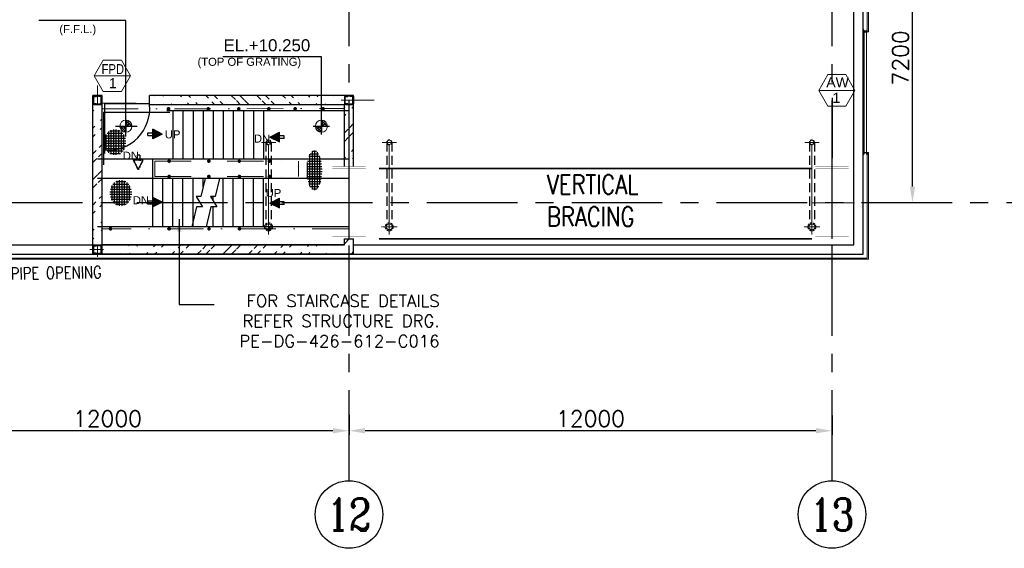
# Model space of a CAD drawing. Header units: inches. Extents: x 156890 to 366890, y 36423 to 221804.
# Tile 31 of 163: x 290063 to 314525, y 87336 to 100476. Entities that reach past the tile are written whole.
import ezdxf
from ezdxf.enums import TextEntityAlignment as Align

# ---------------------------------------------------------------- set-up
doc = ezdxf.new("R2010")
doc.units = ezdxf.units.IN
doc.header["$LTSCALE"] = 1800
doc.header["$MEASUREMENT"] = 0
for name, pattern in [('CENTER', [2, 1.25, -0.25, 0.25, -0.25]), ('CENTER2', [1.125, 0.75, -0.125, 0.125, -0.125]), ('DASHDOT', [1, 0.5, -0.25, 0, -0.25]), ('DASHED', [0.75, 0.5, -0.25]), ('HIDDEN', [0.375, 0.25, -0.125]), ('HIDDEN2', [0.1875, 0.125, -0.0625])]:
    doc.linetypes.add(name, pattern=pattern)
for name, color, linetype, lineweight in [('2CON', 1, 'Continuous', 13), ('4MM', 4, 'Continuous', 20), ('7', 8, 'CENTER', 13), ('A-WIN TAG', 3, 'Continuous', 13), ('A-WIN TAG TEXT', 3, 'Continuous', 13), ('CL', 8, 'CENTER', 15), ('CLAD-1', 3, 'Continuous', 15), ('D', 2, 'Continuous', 15), ('dimension line', 4, 'Continuous', 13), ('DRAIN', 251, 'DASHED', 25), ('HRAIL', 31, 'Continuous', 5), ('LBEAM', 6, 'Continuous', 20), ('OPENING EO', 2, 'Continuous', 18), ('RAIN WATER', 6, 'Continuous', 18), ('WIN', 31, 'Continuous', 13)]:
    doc.layers.add(name, color=color, linetype=linetype, lineweight=lineweight)
for name, color, linetype in [('BRACING', 1, 'HIDDEN'), ('CEN', 8, 'CENTER'), ('COL', 1, 'Continuous'), ('CONCRETE', 145, 'Continuous'), ('DIM', 4, 'Continuous'), ('GRID', 251, 'CENTER'), ('HATCH', 5, 'Continuous'), ('R2CON', 1, 'Continuous'), ('STAIR', 2, 'Continuous'), ('STEEL', 231, 'Continuous'), ('TEXT', 3, 'Continuous'), ('WALL', 6, 'Continuous')]:
    doc.layers.add(name, color=color, linetype=linetype)
doc.styles.add('ROAMNS', font='ROMANS.shx')
doc.styles.add('ROMANC', font='ROMANC.SHX')
doc.styles.add('ROMANS', font='romans.shx')
doc.styles.get("Standard").update_dxf_attribs({"font": 'arial.ttf'})
doc.dimstyles.new('DIM100 x2', dxfattribs={"dimscale": 0, "dimtxt": 400, "dimasz": 400, "dimexe": 100, "dimexo": 100, "dimgap": 100, "dimtad": 1, "dimdec": 0, "dimzin": 13, "dimdsep": 46, "dimtxsty": 'ROMANS', "dimblk2": 'OBLIQUE', "dimcen": 100, "dimdle": 100, "dimclrd": 9, "dimclre": 9, "dimclrt": 4, "dimadec": 0, "dimazin": 0, "dimtfac": 1.1, "dimtdec": 0, "dimtix": 1, "dimtmove": 2, "dimatfit": 3, "dimfxl": 1, "dimtolj": 1, "dimtzin": 13, "dimarcsym": 0})
doc.dimstyles.new('USER175', dxfattribs={"dimscale": 175, "dimtxt": 2, "dimasz": 1.75, "dimexe": 0, "dimexo": 0, "dimgap": 0.5, "dimtad": 1, "dimdec": 0, "dimzin": 0, "dimdsep": 46, "dimtxsty": 'ROMANS', "dimcen": 0, "dimclrd": 4, "dimclre": 4, "dimclrt": 4, "dimadec": 0, "dimazin": 0, "dimtfac": 0.09, "dimtdec": 0, "dimtix": 1, "dimtofl": 0, "dimtmove": 0, "dimatfit": 3, "dimfxl": 1, "dimtolj": 1, "dimtzin": 0, "dimarcsym": 0})
pattern_1 = [(45, (0, 0), (-318.1980515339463, 318.1980515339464), []), (45, (212.132034, 0), (-318.1980515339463, 318.1980515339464), [])]

# ---------------------------------------------------------------- blocks, each defined once
blk = doc.blocks.new('*D385')
at = {"layer": 'Defpoints', "color": 0, "transparency": 16777216}
for p in [(298244.1314055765, 90751.67965616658), (310244.1314055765, 90739.95653128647), (298244.1314055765, 90258.28398376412)]:
    blk.add_point(p, dxfattribs=at)
at = {"layer": 'dimension line', "color": 9, "lineweight": -2, "transparency": 16777216}
for p, q in [((298244.1314055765, 90651.67965616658), (298244.1314055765, 90158.28398376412)), ((310244.1314055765, 90639.95653128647), (310244.1314055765, 90158.28398376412)), ((309844.1314055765, 90258.28398376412), (298644.1314055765, 90258.28398376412))]:
    blk.add_line(p, q, dxfattribs=at)
at = {"layer": 'dimension line', "color": 9, "transparency": 16777216}
for points in [[(298644.1314055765, 90324.9506504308), (298644.1314055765, 90191.61731709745), (298244.1314055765, 90258.28398376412)], [(309844.1314055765, 90324.9506504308), (309844.1314055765, 90191.61731709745), (310244.1314055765, 90258.28398376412)]]:
    blk.add_solid(points, dxfattribs=at)
at = {"layer": 'dimension line', "color": 4, "transparency": 16777216, "insert": (304244.1314055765, 90558.28398376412), "char_height": 400, "attachment_point": 5, "style": 'ROMANS'}
blk.add_mtext('\\A1;12000', dxfattribs=at)
blk = doc.blocks.new('_Oblique')
at = {"color": 0, "linetype": 'ByBlock', "lineweight": -2}
blk.add_line((-0.5, -0.5), (0.5, 0.5), dxfattribs=at)
blk = doc.blocks.new('*D386')
at = {"layer": 'Defpoints', "color": 0, "transparency": 16777216}
for p in [(286244.1314055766, 90742.91731461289), (298244.1314055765, 90739.95653128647), (286244.1314055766, 90258.28398376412)]:
    blk.add_point(p, dxfattribs=at)
at = {"layer": 'dimension line', "color": 9, "lineweight": -2, "transparency": 16777216}
for p, q in [((286244.1314055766, 90642.91731461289), (286244.1314055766, 90158.28398376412)), ((298244.1314055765, 90639.95653128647), (298244.1314055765, 90158.28398376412)), ((297844.1314055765, 90258.28398376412), (286644.1314055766, 90258.28398376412))]:
    blk.add_line(p, q, dxfattribs=at)
at = {"layer": 'dimension line', "color": 9, "transparency": 16777216}
for points in [[(286644.1314055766, 90324.9506504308), (286644.1314055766, 90191.61731709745), (286244.1314055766, 90258.28398376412)], [(297844.1314055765, 90324.9506504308), (297844.1314055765, 90191.61731709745), (298244.1314055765, 90258.28398376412)]]:
    blk.add_solid(points, dxfattribs=at)
at = {"layer": 'dimension line', "color": 4, "transparency": 16777216, "insert": (292244.1314055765, 90558.28398376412), "char_height": 400, "attachment_point": 5, "style": 'ROMANS'}
blk.add_mtext('\\A1;12000', dxfattribs=at)
blk = doc.blocks.new('*D395')
at = {"layer": 'Defpoints', "color": 0, "transparency": 16777216}
for p in [(311415.9668503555, 103127.2496196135), (312244.1313584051, 103127.2496196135), (313268.491431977, 95927.2496196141)]:
    blk.add_point(p, dxfattribs=at)
at = {"layer": 'dimension line', "color": 9, "lineweight": -2, "transparency": 16777216}
for p, q in [((311515.9668503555, 103127.2496196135), (312344.1313584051, 103127.2496196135)), ((312244.1313584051, 96327.2496196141), (312244.1313584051, 102727.2496196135)), ((313168.491431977, 95927.2496196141), (312144.1313584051, 95927.2496196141))]:
    blk.add_line(p, q, dxfattribs=at)
at = {"layer": 'dimension line', "color": 9, "transparency": 16777216}
for points in [[(312177.4646917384, 102727.2496196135), (312310.7980250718, 102727.2496196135), (312244.1313584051, 103127.2496196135)], [(312177.4646917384, 96327.2496196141), (312310.7980250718, 96327.2496196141), (312244.1313584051, 95927.2496196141)]]:
    blk.add_solid(points, dxfattribs=at)
at = {"layer": 'dimension line', "color": 4, "transparency": 16777216, "insert": (311944.1313584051, 99527.24961961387), "char_height": 400, "attachment_point": 5, "rotation": 90, "style": 'ROMANS'}
blk.add_mtext('\\A1;7200', dxfattribs=at)
blk = doc.blocks.new('COL A')
at = {"layer": '4MM', "const_width": 3}
for points in [[(-412.5, 900), (412.5, 900), (412.5, 850), (-412.5, 850)], [(-25, 850), (25, 850), (25, -850), (-25, -850)], [(-412.5, -850), (412.5, -850), (412.5, -900), (-412.5, -900)]]:
    blk.add_lwpolyline(points, close=True, dxfattribs=at)
at = {"layer": 'CL', "color": 25}
for p, q in [((0, -900), (0, 1031.692907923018)), ((555.563920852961, 0), (-495.4756081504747, 0))]:
    blk.add_line(p, q, dxfattribs=at)
blk = doc.blocks.new('A-ROW COLUMN')
blk.add_line((181168.5317529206, 40839.7530772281), (181168.5317529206, 42639.7530772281))
blk.add_line((181168.5317529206, 40839.7530772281), (181168.5317529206, 42639.7530772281))
at = {"layer": 'CEN'}
blk.add_line((181168.5317529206, 40839.7530772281), (181168.5317529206, 42639.7530772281), dxfattribs=at)
blk.add_blockref('COL A', (181168.5317529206, 41739.7530772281))
blk = doc.blocks.new('A$C61073D35')
at = {"layer": 'COL'}
for p in [(-57668.53175292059, -41739.75307722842), (-45668.53175292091, -41739.75307722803)]:
    blk.add_blockref('A-ROW COLUMN', p, dxfattribs=at)
blk = doc.blocks.new('A$C3B1115A1')
at = {"layer": 'STEEL'}
for p, q in [((-269.7266346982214, -91.45636124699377), (-319.6381889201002, -91.45636124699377)), ((-319.6381889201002, -91.45636124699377), (-319.6381889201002, -191.4548612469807)), ((-319.6381889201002, -191.4548612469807), (-269.7266346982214, -191.4548612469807))]:
    blk.add_line(p, q, dxfattribs=at)
blk.add_lwpolyline([(-269.7266346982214, -191.4548612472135), (-269.7266346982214, -182.5648764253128, 0.3974335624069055), (-272.0826198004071, -180.0690515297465), (-307.2823038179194, -176.5909334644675, -0.3974335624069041), (-309.638288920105, -174.0951085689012), (-309.638288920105, -108.8161139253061, -0.3974335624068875), (-307.2823038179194, -106.3202890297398), (-272.0826198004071, -102.8421709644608, 0.3974335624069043), (-269.7266346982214, -100.3463460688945), (-269.7266346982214, -91.45636124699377)], format="xyb", dxfattribs=at)
blk = doc.blocks.new('*X419')
at = {"color": 0}
for p, q in [((12311.28488456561, 26644.68775677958), (12322.50026189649, 26655.90313411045)), ((12340.74766711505, 26585.7621916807), (12410.88860954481, 26655.90313411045)), ((12691.24182283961, 26227.03238798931), (12348.98331508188, 26569.29089574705)), ((12720.70460538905, 26285.9579530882), (12350.75942436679, 26655.90313411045)), ((12370.21044966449, 26526.83662658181), (12499.27695719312, 26655.90313411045)), ((12399.67323221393, 26467.91106148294), (12587.66530484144, 26655.90313411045)), ((12429.13601476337, 26408.98549638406), (12676.05365248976, 26655.90313411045)), ((12661.77904029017, 26168.10682289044), (12437.37166273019, 26392.51420045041)), ((12750.16738793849, 26344.88351818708), (12439.14777201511, 26655.90313411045)), ((12458.59879731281, 26350.05993128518), (12764.44200013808, 26655.90313411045)), ((12488.06157986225, 26291.1343661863), (12852.8303477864, 26655.90313411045)), ((12517.52436241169, 26232.20880108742), (12870.13569636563, 26584.82013504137)), ((12632.31625774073, 26109.18125779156), (12525.76001037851, 26215.73750515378)), ((12779.63017048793, 26403.80908328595), (12527.53611966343, 26655.90313411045)), ((12546.98714496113, 26173.28323598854), (12781.74734871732, 26408.04343974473)), ((12576.44992751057, 26114.35767088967), (12693.359001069, 26231.26674444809)), ((12809.09295303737, 26462.73464838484), (12615.92446731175, 26655.90313411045)), ((12838.5557355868, 26521.66021348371), (12704.31281496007, 26655.90313411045)), ((12868.01851813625, 26580.58577858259), (12792.70116260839, 26655.90313411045)), ((12897.48130068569, 26639.51134368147), (12881.0895102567, 26655.90313411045))]:
    blk.add_line(p, q, dxfattribs=at)
blk = doc.blocks.new('*X420')
at = {"color": 0}
for p, q in [((15540.74200838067, 14547.60539837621), (15681.19143826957, 14688.05482826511)), ((15681.19143826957, 14645.7353811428), (15636.22118827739, 14690.70563113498)), ((15567.1893866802, 14547.60539837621), (15534.74275706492, 14580.05202799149)), ((15637.90006479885, 14547.60539837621), (15555.71192156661, 14629.79354160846)), ((15565.46977706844, 14643.04384518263), (15585.75299146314, 14663.32705957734)), ((15681.19143826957, 14575.02470302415), (15589.72483170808, 14666.49130958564)), ((15611.45268649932, 14547.60539837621), (15681.19143826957, 14617.34415014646)), ((15681.19143826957, 14546.6334720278), (15682.16336461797, 14547.60539837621)), ((15681.19143826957, 14475.92279390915), (15752.87404273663, 14547.60539837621)), ((15681.19143826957, 14405.21211579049), (15823.58472085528, 14547.60539837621)), ((15763.37958150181, 14422.12588167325), (15681.19143826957, 14504.3140249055)), ((15713.63806788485, 14401.15671717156), (15681.19143826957, 14433.60334678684)), ((15800.077349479, 14456.13879181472), (15708.61074291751, 14547.60539837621)), ((15824.29167102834, 14502.63514838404), (15779.32142103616, 14547.60539837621))]:
    blk.add_line(p, q, dxfattribs=at)
blk = doc.blocks.new('A$C4B6D6B1A')
at = {"layer": 'COL'}
h = blk.add_hatch(dxfattribs=at)
h.set_pattern_fill('ANSI37', color=8, scale=500)
h.set_pattern_definition([(45, (-43463.29067592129, -73146.58325564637), (-44.19417382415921, 44.19417382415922), []), (135, (-43463.29067592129, -73146.58325564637), (-44.19417382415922, -44.19417382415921), [])])
edge = h.paths.add_edge_path()
edge.add_line((-358.2511904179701, 38.93688724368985), (-122.0011904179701, 157.0618872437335))
edge.add_line((-122.2387926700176, -79.18811275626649), (-122.2387926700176, 157.0618872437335))
edge.add_line((-358.6440867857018, 38.93688724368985), (-122.3940867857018, -79.18811275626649))
at = {"layer": 'COL', "color": 9}
for p, q in [((-358.6440867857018, 38.93688724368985), (-122.3940867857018, -79.18811275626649)), ((-358.2511904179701, 38.93688724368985), (-122.0011904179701, 157.0618872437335)), ((-122.2387926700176, -79.18811275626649), (-122.2387926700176, 157.0618872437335)), ((0, 70.0667441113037), (-119.5313248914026, 70.06674411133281)), ((0, 0), (-117.2724169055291, 0)), ((0, 0), (0, 70.0667441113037))]:
    blk.add_line(p, q, dxfattribs=at)
blk = doc.blocks.new('RWDP')
at = {"layer": 'RAIN WATER', "linetype": 'CENTER2', "ltscale": 0.05}
for p, q in [((499.9999999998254, -399.9999999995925), (499.9999999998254, -799.9999999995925)), ((699.9999999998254, -599.9999999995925), (299.9999999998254, -599.9999999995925))]:
    blk.add_line(p, q, dxfattribs=at)
at = {"layer": 'RAIN WATER', "linetype": 'HIDDEN2', "ltscale": 0.25}
blk.add_circle((499.9999999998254, -599.9999999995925), 100, dxfattribs=at)
at = {"layer": 'RAIN WATER', "ltscale": 0.25}
blk.add_circle((499.9999999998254, -599.9999999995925), 75, dxfattribs=at)

msp = doc.modelspace()

# ---------------------------------------------------------------- hatches: boundary and pattern name
at = {"layer": 'D', "linetype": 'Continuous'}
h = msp.add_hatch(dxfattribs=at)
h.set_pattern_fill('ANSI32', color=8, scale=1200, style=0)
h.set_pattern_definition(pattern_1)
edge = h.paths.add_edge_path()
edge.add_line((292109.1501793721, 94877.24939069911), (292109.1501793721, 98592.249390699))
edge.add_line((291879.1501793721, 94647.25086806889), (291879.1501793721, 98592.249390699))
h = msp.add_hatch(dxfattribs=at)
h.set_pattern_fill('ANSI32', color=8, scale=1200, style=0)
h.set_pattern_definition([(135, (259020.0355516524, 79100.70362505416), (318.1980515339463, 318.1980515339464), []), (135, (258807.9035176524, 79100.70362505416), (318.1980515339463, 318.1980515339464), [])])
edge = h.paths.add_edge_path()
edge.add_line((298144.1501793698, 98362.24939069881), (293288.6162309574, 98362.24939069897))
edge.add_line((298147.0093144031, 98592.24939069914), (293288.6162309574, 98592.24939069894))
h = msp.add_hatch(dxfattribs=at)
h.set_pattern_fill('ANSI32', color=8, scale=1200, style=0)
h.set_pattern_definition(pattern_1)
edge = h.paths.add_edge_path()
edge.add_line((298129.1501793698, 96827.47162440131), (298129.1501793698, 98362.24939069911))
edge.add_line((298359.1501793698, 96827.47162440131), (298359.1501793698, 98592.24939069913))
h = msp.add_hatch(dxfattribs=at)
h.set_pattern_fill('ANSI32', color=8, scale=1200, style=0)
h.set_pattern_definition(pattern_1)
h.paths.add_polyline_path([(298359.1314055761, 95027.24961961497), (298244.1314055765, 95027.24961961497), (298244.1314055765, 94647.25273865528), (298359.1314055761, 94647.25273865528)])
h.paths.add_polyline_path([(298244.1314055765, 95027.24961961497), (298129.1314055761, 95027.24961961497), (298129.1314055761, 94647.25273865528), (298244.1314055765, 94647.25273865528)])
h = msp.add_hatch(dxfattribs=at)
h.set_pattern_fill('ANSI32', color=8, scale=1200, style=0)
h.set_pattern_definition(pattern_1)
edge = h.paths.add_edge_path()
edge.add_line((298359.1314055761, 94877.2496196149), (292044.1501793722, 94877.24939069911))
edge.add_line((298359.1314055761, 94647.25273865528), (292044.1504742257, 94647.25090802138))
at = {"layer": 'HATCH'}
h = msp.add_hatch(dxfattribs=at)
h.set_pattern_fill('NET', color=256, scale=500, style=0)
h.set_pattern_definition([(0, (249025.6578178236, 13465.53234876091), (0, 62.5), []), (90, (249025.6578178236, 13465.53234876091), (-62.5, 3.827021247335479e-15), [])])
edge = h.paths.add_edge_path()
edge.add_ellipse((292431.9174005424, 97432.27827364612), major_axis=(0, 320.0402656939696), ratio=0.8474611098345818, start_angle=0, end_angle=360)
h = msp.add_hatch(dxfattribs=at)
h.set_pattern_fill('NET', color=256, scale=500, style=0)
h.set_pattern_definition([(0, (254147.3834146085, 37017.77134178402), (0, 62.5), []), (90, (254147.3834146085, 37017.77134178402), (-62.5, 3.827021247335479e-15), [])])
edge = h.paths.add_edge_path()
edge.add_ellipse((297384.0236526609, 96731.73583175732), major_axis=(0, 491.353753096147), ratio=0.3863920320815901, start_angle=0, end_angle=359.9999999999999)
h = msp.add_hatch(dxfattribs=at)
h.set_pattern_fill('NET', color=256, scale=500, style=0)
h.set_pattern_definition([(0, (249168.7231456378, 12200.38048050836), (0, 62.5), []), (90, (249168.7231456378, 12200.38048050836), (-62.5, 3.827021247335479e-15), [])])
edge = h.paths.add_edge_path()
edge.add_ellipse((292574.9827283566, 96167.12640539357), major_axis=(0, 320.0402656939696), ratio=0.8474611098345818, start_angle=0, end_angle=360)
at = {"layer": 'HRAIL'}
h = msp.add_hatch(dxfattribs=at)
h.set_pattern_fill('ANSI37', color=256, scale=50, style=0)
h.set_pattern_definition([(135, (398714.9958224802, 132138.5141885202), (4.419417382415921, 4.419417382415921), []), (45, (398714.9958224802, 132138.5141885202), (4.419417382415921, -4.419417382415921), [])])
h.paths.add_polyline_path([(293790.8330947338, 98260.97474022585, -1), (293726.8330947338, 98260.97474022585, -1)])
h = msp.add_hatch(dxfattribs=at)
h.set_pattern_fill('ANSI37', color=256, scale=50, style=0)
h.set_pattern_definition([(135, (399703.8668519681, 132138.5141885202), (4.419417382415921, 4.419417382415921), []), (45, (399703.8668519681, 132138.5141885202), (4.419417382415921, -4.419417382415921), [])])
h.paths.add_polyline_path([(294779.7041242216, 98260.97474022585, -1), (294715.7041242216, 98260.97474022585, -1)])
h = msp.add_hatch(dxfattribs=at)
h.set_pattern_fill('ANSI37', color=256, scale=50, style=0)
h.set_pattern_definition([(135, (400460.787527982, 132138.5141885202), (4.419417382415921, 4.419417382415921), []), (45, (400460.787527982, 132138.5141885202), (4.419417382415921, -4.419417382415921), [])])
h.paths.add_polyline_path([(295536.6248002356, 98260.97474022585, -1), (295472.6248002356, 98260.97474022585, -1)])
h = msp.add_hatch(dxfattribs=at)
h.set_pattern_fill('ANSI37', color=256, scale=50, style=0)
h.set_pattern_definition([(135, (401206.4082613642, 132138.5141885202), (4.419417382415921, 4.419417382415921), []), (45, (401206.4082613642, 132138.5141885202), (4.419417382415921, -4.419417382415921), [])])
h.paths.add_polyline_path([(296282.2455336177, 98260.97474022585, -1), (296218.2455336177, 98260.97474022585, -1)])
h = msp.add_hatch(dxfattribs=at)
h.set_pattern_fill('ANSI37', color=256, scale=50, style=0)
h.set_pattern_definition([(135, (401862.6896755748, 132142.0216380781), (4.419417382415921, 4.419417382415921), []), (45, (401862.6896755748, 132142.0216380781), (4.419417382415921, -4.419417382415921), [])])
h.paths.add_polyline_path([(296938.5269478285, 98264.48218978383, -1), (296874.5269478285, 98264.48218978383, -1)])
h = msp.add_hatch(dxfattribs=at)
h.set_pattern_fill('ANSI37', color=256, scale=50, style=0)
h.set_pattern_definition([(135, (402558.7320053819, 132142.0216380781), (4.419417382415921, 4.419417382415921), []), (45, (402558.7320053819, 132142.0216380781), (4.419417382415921, -4.419417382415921), [])])
h.paths.add_polyline_path([(297634.5692776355, 98264.48218978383, -1), (297570.5692776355, 98264.48218978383, -1)])
h = msp.add_hatch(dxfattribs=at)
h.set_pattern_fill('ANSI37', color=256, scale=50, style=0)
h.set_pattern_definition([(135, (398730.9484132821, 130838.0984919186), (4.419417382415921, 4.419417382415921), []), (45, (398730.9484132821, 130838.0984919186), (4.419417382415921, -4.419417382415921), [])])
h.paths.add_polyline_path([(293806.7856855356, 96960.55904362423, -1), (293742.7856855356, 96960.55904362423, -1)])
h = msp.add_hatch(dxfattribs=at)
h.set_pattern_fill('ANSI37', color=256, scale=50, style=0)
h.set_pattern_definition([(135, (399719.8194427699, 130838.0984919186), (4.419417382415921, 4.419417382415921), []), (45, (399719.8194427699, 130838.0984919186), (4.419417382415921, -4.419417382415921), [])])
h.paths.add_polyline_path([(294795.6567150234, 96960.55904362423, -1), (294731.6567150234, 96960.55904362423, -1)])
h = msp.add_hatch(dxfattribs=at)
h.set_pattern_fill('ANSI37', color=256, scale=50, style=0)
h.set_pattern_definition([(135, (400476.7401187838, 130838.0984919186), (4.419417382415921, 4.419417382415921), []), (45, (400476.7401187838, 130838.0984919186), (4.419417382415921, -4.419417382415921), [])])
h.paths.add_polyline_path([(295552.5773910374, 96960.55904362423, -1), (295488.5773910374, 96960.55904362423, -1)])
h = msp.add_hatch(dxfattribs=at)
h.set_pattern_fill('ANSI37', color=256, scale=50, style=0)
h.set_pattern_definition([(135, (401222.360852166, 130838.0984919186), (4.419417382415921, 4.419417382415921), []), (45, (401222.360852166, 130838.0984919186), (4.419417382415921, -4.419417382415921), [])])
h.paths.add_polyline_path([(296298.1981244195, 96960.55904362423, -1), (296234.1981244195, 96960.55904362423, -1)])
h = msp.add_hatch(dxfattribs=at)
h.set_pattern_fill('ANSI37', color=256, scale=50, style=0)
h.set_pattern_definition([(135, (398731.1238791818, 130456.4792624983), (4.419417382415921, 4.419417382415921), []), (45, (398731.1238791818, 130456.4792624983), (4.419417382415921, -4.419417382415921), [])])
h.paths.add_polyline_path([(293806.9611514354, 96578.93981420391, -1), (293742.9611514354, 96578.93981420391, -1)])
h = msp.add_hatch(dxfattribs=at)
h.set_pattern_fill('ANSI37', color=256, scale=50, style=0)
h.set_pattern_definition([(135, (399719.9949086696, 130456.4792624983), (4.419417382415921, 4.419417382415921), []), (45, (399719.9949086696, 130456.4792624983), (4.419417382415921, -4.419417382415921), [])])
h.paths.add_polyline_path([(294795.8321809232, 96578.93981420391, -1), (294731.8321809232, 96578.93981420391, -1)])
h = msp.add_hatch(dxfattribs=at)
h.set_pattern_fill('ANSI37', color=256, scale=50, style=0)
h.set_pattern_definition([(135, (400476.9155846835, 130456.4792624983), (4.419417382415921, 4.419417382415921), []), (45, (400476.9155846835, 130456.4792624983), (4.419417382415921, -4.419417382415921), [])])
h.paths.add_polyline_path([(295552.7528569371, 96578.93981420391, -1), (295488.7528569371, 96578.93981420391, -1)])
h = msp.add_hatch(dxfattribs=at)
h.set_pattern_fill('ANSI37', color=256, scale=50, style=0)
h.set_pattern_definition([(135, (401222.5363180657, 130456.4792624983), (4.419417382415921, 4.419417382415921), []), (45, (401222.5363180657, 130456.4792624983), (4.419417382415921, -4.419417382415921), [])])
h.paths.add_polyline_path([(296298.3735903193, 96578.93981420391, -1), (296234.3735903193, 96578.93981420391, -1)])
h = msp.add_hatch(dxfattribs=at)
h.set_pattern_fill('ANSI37', color=256, scale=50, style=0)
h.set_pattern_definition([(135, (397272.4554063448, 129155.5993561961), (4.419417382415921, 4.419417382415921), []), (45, (397272.4554063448, 129155.5993561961), (4.419417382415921, -4.419417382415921), [])])
h.paths.add_polyline_path([(292348.2926785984, 95278.0599079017, -1), (292284.2926785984, 95278.0599079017, -1)])
h = msp.add_hatch(dxfattribs=at)
h.set_pattern_fill('ANSI37', color=256, scale=50, style=0)
h.set_pattern_definition([(135, (398732.7860968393, 129156.11018352), (4.419417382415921, 4.419417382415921), []), (45, (398732.7860968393, 129156.11018352), (4.419417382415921, -4.419417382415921), [])])
h.paths.add_polyline_path([(293808.6233690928, 95278.57073522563, -1), (293744.6233690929, 95278.57073522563, -1)])
h = msp.add_hatch(dxfattribs=at)
h.set_pattern_fill('ANSI37', color=256, scale=50, style=0)
h.set_pattern_definition([(135, (399721.6571263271, 129156.11018352), (4.419417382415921, 4.419417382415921), []), (45, (399721.6571263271, 129156.11018352), (4.419417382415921, -4.419417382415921), [])])
h.paths.add_polyline_path([(294797.4943985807, 95278.57073522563, -1), (294733.4943985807, 95278.57073522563, -1)])
h = msp.add_hatch(dxfattribs=at)
h.set_pattern_fill('ANSI37', color=256, scale=50, style=0)
h.set_pattern_definition([(135, (400478.577802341, 129156.11018352), (4.419417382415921, 4.419417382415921), []), (45, (400478.577802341, 129156.11018352), (4.419417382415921, -4.419417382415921), [])])
h.paths.add_polyline_path([(295554.4150745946, 95278.57073522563, -1), (295490.4150745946, 95278.57073522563, -1)])
h = msp.add_hatch(dxfattribs=at)
h.set_pattern_fill('ANSI37', color=256, scale=50, style=0)
h.set_pattern_definition([(135, (401224.1985357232, 129156.11018352), (4.419417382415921, 4.419417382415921), []), (45, (401224.1985357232, 129156.11018352), (4.419417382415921, -4.419417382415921), [])])
h.paths.add_polyline_path([(296300.0358079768, 95278.57073522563, -1), (296236.0358079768, 95278.57073522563, -1)])

# ---------------------------------------------------------------- linework, layer by layer
msp.add_line((292109.1501793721, 98592.249390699), (291879.1501793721, 98592.249390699))
at = {"color": 252}
msp.add_line((310244.1314055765, 98537.49265817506), (310244.1314055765, 97037.492658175), dxfattribs=at)
for centre in [(298244.1314055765, 88176.14573879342), (310244.1314055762, 88176.14573879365), (310244.1314055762, 88176.14573879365)]:
    msp.add_circle(centre, 840.341771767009)
at = {"layer": '2CON'}
for p, q in [((292813.9768184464, 99083.43311732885), (291913.9768184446, 99083.43311732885)), ((309912.8781931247, 98720.02484984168), (310812.8781931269, 98720.02484984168))]:
    msp.add_line(p, q, dxfattribs=at)
at = {"layer": '7', "ltscale": 0.5}
for p, q in [((296067.3586890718, 97427.24961961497), (296424.2262956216, 97427.24961961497)), ((299067.3586890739, 97427.24961961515), (299424.2262956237, 97427.24961961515)), ((309567.3586890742, 97427.24961961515), (309924.2262956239, 97427.24961961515))]:
    msp.add_line(p, q, dxfattribs=at)
at = {"layer": '7'}
for p, q in [((296244.1314055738, 95134.59050689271), (296244.1314055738, 97562.84632431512)), ((299244.1314055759, 95134.59050689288), (299244.1314055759, 97562.8463243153)), ((309744.1314055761, 95134.59050689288), (309744.1314055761, 97562.8463243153))]:
    msp.add_line(p, q, dxfattribs=at)
at = {"layer": 'A-WIN TAG'}
for points in [[(292138.9768184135, 99473.14454895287), (291913.9768184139, 99083.43311727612), (292138.9768184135, 98693.72168554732), (292588.9768184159, 98693.72168554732), (292813.9768184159, 99083.43311727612), (292588.9768184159, 99473.14454895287)], [(310587.8781931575, 99109.73628146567), (310812.8781931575, 98720.02484978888), (310587.8781931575, 98330.31341806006), (310137.8781931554, 98330.31341806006), (309912.8781931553, 98720.02484978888), (310137.8781931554, 99109.73628146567)]]:
    msp.add_lwpolyline(points, close=True, dxfattribs=at)
at = {"layer": 'BRACING', "const_width": 40}
for points in [[(298989.1314055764, 96777.24961961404), (309749.1314055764, 96777.24961961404)], [(298989.1314055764, 95027.24961961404), (309749.1314055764, 95027.24961961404)]]:
    msp.add_lwpolyline(points, dxfattribs=at)
at = {"layer": 'CL', "linetype": 'CENTER'}
for p, q in [((291994.1501793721, 98369.24939069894), (291994.1501793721, 98840.21187586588)), ((292953.6304097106, 98401.2493906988), (292109.1501793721, 98401.24939069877)), ((298869.0171411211, 98477.24939069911), (298051.7255935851, 98477.24939069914)), ((292147.7408940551, 94762.23471875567), (291801.7258884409, 94762.23471875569)), ((291994.1504742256, 94870.23471875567), (291994.1504742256, 94579.22162182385))]:
    msp.add_line(p, q, dxfattribs=at)
at = {"layer": 'CL', "linetype": 'DASHDOT'}
for p, q in [((292109.1501793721, 98263.23599169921), (298129.1501793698, 98264.79978642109)), ((293371.3217155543, 96960.60083055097), (293371.3217155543, 96578.89795084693)), ((293420.6963148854, 96960.62791949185), (296991.5558941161, 96962.587040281)), ((293420.6963148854, 96578.9250397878), (293420.6963148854, 96960.62791949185)), ((296991.5558941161, 96962.587040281), (296991.5558941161, 96580.88416057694)), ((293420.6963148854, 96578.9250397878), (296991.5558941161, 96580.88416057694)), ((298228.4941583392, 95279.3668198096), (292109.1501793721, 95276.1129716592))]:
    msp.add_line(p, q, dxfattribs=at)
at = {"layer": 'CLAD-1'}
for p, q in [((311147.1314055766, 100177.249619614), (311019.1314055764, 100177.2496196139)), ((311147.1314055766, 97177.24961961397), (311019.1314055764, 97177.24961961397))]:
    msp.add_line(p, q, dxfattribs=at)
at = {"layer": 'CLAD-1', "flags": 128}
for points in [[(311119.1314055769, 118927.2496196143), (311119.1314055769, 100177.2496196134)], [(311147.1314055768, 118927.2496196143), (311147.1314055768, 100177.2496196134)], [(311119.1314055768, 97177.24961961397), (311119.1314055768, 94547.24961961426), (280574.1314305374, 94547.24961961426), (265314.1314305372, 94547.24961961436), (255344.1314055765, 94547.24961961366)], [(311147.1314055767, 97177.24961961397), (311147.1314055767, 94519.24961961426), (280574.1314305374, 94519.24961961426), (265314.1314305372, 94519.24961961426), (255344.1314055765, 94519.24961961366)], [(311147.1314055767, 94519.24961961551), (209769.1314055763, 94519.24961961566)], [(311119.1314055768, 94547.24961961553), (243759.1314055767, 94547.24961961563)]]:
    msp.add_lwpolyline(points, dxfattribs=at)
at = {"layer": 'COL', "color": 2}
for p, q in [((291904.1501793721, 98585.24939069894), (292084.1501793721, 98585.24939069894)), ((291904.1501793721, 98577.24939069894), (291904.1501793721, 98585.24939069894)), ((292084.1501793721, 98577.24939069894), (292084.1501793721, 98585.24939069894)), ((298154.1501793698, 98585.24939069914), (298334.1501793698, 98585.24939069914)), ((298154.1501793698, 98577.24939069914), (298154.1501793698, 98585.24939069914)), ((298334.1501793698, 98577.24939069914), (298334.1501793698, 98585.24939069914)), ((291886.1501793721, 98567.24939069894), (291894.1501793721, 98567.24939069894)), ((291886.1501793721, 98567.24939069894), (291886.1501793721, 98387.24939069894)), ((291886.1501793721, 98387.24939069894), (291894.1501793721, 98387.24939069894)), ((291894.1501793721, 98577.24939069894), (291894.1501793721, 98377.24939069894)), ((292019.1501793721, 98577.24939069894), (291894.1501793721, 98577.24939069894)), ((291894.1501793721, 98377.24939069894), (292019.1501793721, 98377.24939069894)), ((291904.1501793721, 98377.24939069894), (291904.1501793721, 98369.24939069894)), ((291904.1501793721, 98369.24939069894), (292084.1501793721, 98369.24939069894)), ((292019.1501793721, 98577.24939069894), (292094.1501793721, 98577.24939069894)), ((292094.1501793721, 98377.24939069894), (292019.1501793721, 98377.24939069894)), ((292084.1501793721, 98377.24939069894), (292084.1501793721, 98369.24939069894)), ((292094.1501793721, 98577.24939069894), (292094.1501793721, 98377.24939069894)), ((292102.1501793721, 98567.24939069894), (292094.1501793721, 98567.24939069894)), ((292102.1501793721, 98387.24939069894), (292094.1501793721, 98387.24939069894)), ((292102.1501793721, 98567.24939069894), (292102.1501793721, 98387.24939069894)), ((298136.1501793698, 98567.24939069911), (298136.1501793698, 98387.24939069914)), ((298136.1501793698, 98567.24939069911), (298144.1501793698, 98567.24939069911)), ((298136.1501793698, 98387.24939069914), (298144.1501793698, 98387.24939069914)), ((298269.1501793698, 98577.24939069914), (298144.1501793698, 98577.24939069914)), ((298144.1501793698, 98577.24939069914), (298144.1501793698, 98377.24939069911)), ((298144.1501793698, 98377.24939069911), (298269.1501793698, 98377.24939069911)), ((298154.1501793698, 98377.24939069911), (298154.1501793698, 98369.24939069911)), ((298154.1501793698, 98369.24939069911), (298334.1501793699, 98369.24939069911)), ((298269.1501793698, 98577.24939069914), (298344.1501793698, 98577.24939069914)), ((298344.1501793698, 98377.24939069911), (298269.1501793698, 98377.24939069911)), ((298334.1501793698, 98377.24939069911), (298334.1501793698, 98369.24939069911)), ((298344.1501793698, 98577.24939069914), (298344.1501793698, 98377.24939069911)), ((298352.1501793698, 98567.24939069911), (298344.1501793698, 98567.24939069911)), ((298352.1501793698, 98387.24939069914), (298344.1501793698, 98387.24939069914)), ((298352.1501793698, 98567.24939069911), (298352.1501793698, 98387.24939069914)), ((291886.1504742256, 94852.23471875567), (291894.1504742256, 94852.23471875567)), ((291886.1504742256, 94852.23471875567), (291886.1504742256, 94672.23471875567)), ((291886.1504742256, 94672.23471875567), (291894.1504742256, 94672.23471875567)), ((291894.1504742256, 94862.23471875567), (291894.1504742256, 94662.23471875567)), ((292019.1504742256, 94862.23471875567), (291894.1504742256, 94862.23471875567)), ((291904.1504742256, 94870.23471875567), (292084.1504742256, 94870.23471875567)), ((291904.1504742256, 94862.23471875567), (291904.1504742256, 94870.23471875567)), ((292019.1504742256, 94862.23471875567), (292094.1504742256, 94862.23471875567)), ((292084.1504742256, 94862.23471875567), (292084.1504742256, 94870.23471875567)), ((292094.1504742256, 94862.23471875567), (292094.1504742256, 94662.23471875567)), ((292102.1504742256, 94852.23471875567), (292094.1504742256, 94852.23471875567)), ((292102.1504742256, 94672.23471875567), (292094.1504742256, 94672.23471875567)), ((292102.1504742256, 94852.23471875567), (292102.1504742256, 94672.23471875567)), ((291894.1504742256, 94662.23471875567), (292019.1504742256, 94662.23471875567)), ((291904.1504742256, 94662.23471875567), (291904.1504742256, 94654.23471875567)), ((291904.1504742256, 94654.23471875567), (292084.1504742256, 94654.23471875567)), ((292094.1504742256, 94662.23471875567), (292019.1504742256, 94662.23471875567)), ((292084.1504742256, 94662.23471875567), (292084.1504742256, 94654.23471875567))]:
    msp.add_line(p, q, dxfattribs=at)
at = {"layer": 'COL', "color": 9}
for p, q in [((293246.0258622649, 97595.59972403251), (293246.0258622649, 97665.6664681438)), ((293246.0258622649, 97665.6664681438), (293365.5571871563, 97665.66646814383)), ((293604.2770526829, 97634.53661127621), (293368.0270526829, 97752.66161127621)), ((293368.2646549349, 97516.41161127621), (293368.2646549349, 97752.66161127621)), ((293604.6699490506, 97634.53661127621), (293368.4199490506, 97516.41161127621)), ((296280.702161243, 97558.13926370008), (296516.952161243, 97676.26426370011)), ((296516.714558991, 97440.01426370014), (296516.714558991, 97676.26426370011)), ((293246.0258622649, 97595.59972403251), (293363.2982791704, 97595.59972403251)), ((296280.3092648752, 97558.13926370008), (296516.5592648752, 97440.01426370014)), ((296636.2458838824, 97589.26912056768), (296516.714558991, 97589.26912056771)), ((296636.2458838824, 97519.20237645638), (296518.9734669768, 97519.20237645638)), ((296636.2458838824, 97519.20237645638), (296636.2458838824, 97589.26912056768)), ((293246.0258622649, 95902.03277730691), (293246.0258622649, 95972.0995214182)), ((293246.0258622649, 95972.0995214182), (293365.5571871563, 95972.09952141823)), ((293246.0258622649, 95902.03277730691), (293363.2982791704, 95902.03277730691)), ((293604.2770526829, 95940.96966455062), (293368.0270526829, 96059.09466455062)), ((293368.2646549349, 95822.84466455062), (293368.2646549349, 96059.09466455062)), ((293604.6699490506, 95940.96966455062), (293368.4199490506, 95822.84466455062)), ((296280.3092648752, 95918.770158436), (296516.5592648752, 95800.64515843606)), ((296280.702161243, 95918.770158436), (296516.952161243, 96036.89515843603)), ((296516.714558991, 95800.64515843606), (296516.714558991, 96036.89515843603)), ((296636.2458838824, 95949.9000153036), (296516.714558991, 95949.90001530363)), ((296636.2458838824, 95879.8332711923), (296636.2458838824, 95949.9000153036)), ((296636.2458838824, 95879.8332711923), (296518.9734669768, 95879.8332711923))]:
    msp.add_line(p, q, dxfattribs=at)
at = {"layer": 'COL', "color": 2}
for points in [[(291969.1501793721, 98377.24939069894), (291969.1501793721, 98380.50459186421, 0.4015435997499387), (291963.4108027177, 98386.49892881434), (291905.8895560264, 98388.99985258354, -0.4015435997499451), (291900.1501793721, 98394.99418953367), (291900.1501793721, 98559.50459186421, -0.4015435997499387), (291905.8895560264, 98565.49892881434), (291963.4108027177, 98567.99985258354, 0.4015435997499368), (291969.1501793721, 98573.99418953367), (291969.1501793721, 98577.24939069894)], [(292019.1501793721, 98377.24939069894), (292019.1501793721, 98380.50459186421, -0.4015435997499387), (292024.8895560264, 98386.49892881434), (292082.4108027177, 98388.99985258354, 0.4015435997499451), (292088.1501793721, 98394.99418953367), (292088.1501793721, 98559.50459186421, 0.4015435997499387), (292082.4108027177, 98565.49892881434), (292024.8895560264, 98567.99985258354, -0.4015435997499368), (292019.1501793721, 98573.99418953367), (292019.1501793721, 98577.24939069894)], [(298219.1501793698, 98377.24939069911), (298219.1501793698, 98380.50459186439, 0.4015435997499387), (298213.4108027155, 98386.49892881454), (298155.8895560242, 98388.99985258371, -0.4015435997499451), (298150.1501793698, 98394.99418953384), (298150.1501793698, 98559.50459186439, -0.4015435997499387), (298155.8895560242, 98565.49892881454), (298213.4108027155, 98567.99985258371, 0.4015435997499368), (298219.1501793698, 98573.99418953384), (298219.1501793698, 98577.24939069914)], [(298269.1501793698, 98377.24939069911), (298269.1501793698, 98380.50459186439, -0.4015435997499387), (298274.8895560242, 98386.49892881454), (298332.4108027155, 98388.99985258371, 0.4015435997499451), (298338.1501793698, 98394.99418953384), (298338.1501793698, 98559.50459186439, 0.4015435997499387), (298332.4108027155, 98565.49892881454), (298274.8895560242, 98567.99985258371, -0.4015435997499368), (298269.1501793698, 98573.99418953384), (298269.1501793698, 98577.24939069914)], [(291969.1504742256, 94662.23471875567), (291969.1504742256, 94665.48991992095, 0.4015435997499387), (291963.4110975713, 94671.48425687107), (291905.88985088, 94673.98518064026, -0.4015435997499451), (291900.1504742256, 94679.9795175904), (291900.1504742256, 94844.48991992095, -0.4015435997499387), (291905.88985088, 94850.48425687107), (291963.4110975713, 94852.98518064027, 0.4015435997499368), (291969.1504742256, 94858.9795175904), (291969.1504742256, 94862.23471875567)], [(292019.1504742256, 94662.23471875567), (292019.1504742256, 94665.48991992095, -0.4015435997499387), (292024.88985088, 94671.48425687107), (292082.4110975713, 94673.98518064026, 0.4015435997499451), (292088.1504742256, 94679.9795175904), (292088.1504742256, 94844.48991992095, 0.4015435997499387), (292082.4110975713, 94850.48425687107), (292024.88985088, 94852.98518064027, -0.4015435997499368), (292019.1504742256, 94858.9795175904), (292019.1504742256, 94862.23471875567)]]:
    msp.add_lwpolyline(points, format="xyb", dxfattribs=at)
at = {"layer": 'CONCRETE'}
for p, q in [((311019.1314055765, 94647.24961961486), (311019.1314055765, 128230.7537804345)), ((310789.1314055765, 94877.24961961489), (310789.1314055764, 128000.7537804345)), ((209769.1314055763, 94877.24961961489), (298129.1314055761, 94877.24961961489)), ((298359.1314055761, 94877.2496196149), (310789.1314055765, 94877.24961961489)), ((209769.1314055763, 94647.24961961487), (311019.1314055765, 94647.24961961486))]:
    msp.add_line(p, q, dxfattribs=at)
at = {"layer": 'DIM'}
for p, q in [((292701.476818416, 100454.6200612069), (290541.1532472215, 100454.6200612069)), ((292701.4768184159, 97571.23751529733), (292701.476818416, 100454.6200612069)), ((297559.037613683, 99551.28163565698), (295105.9881019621, 99551.28163565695)), ((297559.037613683, 97624.4266551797), (297559.037613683, 99551.28163565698)), ((298359.1501793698, 98367.69262576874), (298129.1501793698, 98367.69262576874)), ((292149.0114331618, 98174.53017561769), (292149.0114331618, 96869.07458380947)), ((292149.0114331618, 98174.53017561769), (293794.1501793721, 98174.53017561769)), ((292701.4768184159, 97979.80564649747), (292701.4768184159, 97679.8056464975)), ((297559.037613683, 97979.80564649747), (297559.037613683, 97679.8056464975)), ((292446.8094966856, 97829.80564649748), (292978.3224675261, 97829.80564649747)), ((297357.6388360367, 97829.8056464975), (297760.4363913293, 97829.8056464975))]:
    msp.add_line(p, q, dxfattribs=at)
at = {"layer": 'DRAIN', "color": 4, "linetype": 'HIDDEN', "ltscale": 0.5}
for p, q in [((296181.6314055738, 97427.24961961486), (296181.6314055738, 95404.65559178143)), ((296306.6314055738, 97427.24961961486), (296306.6314055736, 95405.95476043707)), ((299181.6314055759, 97427.24961961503), (299181.6314055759, 95404.6555917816)), ((299306.6314055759, 97427.24961961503), (299306.6314055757, 95405.95476043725)), ((309681.6314055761, 97427.24961961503), (309681.6314055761, 95404.6555917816)), ((309806.6314055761, 97427.24961961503), (309806.6314055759, 95405.95476043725))]:
    msp.add_line(p, q, dxfattribs=at)
at = {"layer": 'GRID'}
for p, q in [((298244.1314055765, 89016.48751056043), (298244.1314055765, 142427.249619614)), ((310244.1314055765, 89016.48751056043), (310244.1314055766, 142427.249619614)), ((316826.6725119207, 95927.24961961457), (167944.1314055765, 95927.24961961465))]:
    msp.add_line(p, q, dxfattribs=at)
at = {"layer": 'HRAIL'}
for centre in [(293758.8330947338, 98260.97474022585), (294747.7041242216, 98260.97474022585), (295504.6248002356, 98260.97474022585), (296250.2455336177, 98260.97474022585), (296906.5269478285, 98264.48218978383), (297602.5692776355, 98264.48218978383), (293774.7856855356, 96960.55904362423), (294763.6567150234, 96960.55904362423), (295520.5773910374, 96960.55904362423), (296266.1981244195, 96960.55904362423), (293774.9611514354, 96578.93981420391), (294763.8321809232, 96578.93981420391), (295520.7528569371, 96578.93981420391), (296266.3735903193, 96578.93981420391), (292316.2926785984, 95278.0599079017), (293776.6233690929, 95278.57073522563), (294765.4943985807, 95278.57073522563), (295522.4150745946, 95278.57073522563), (296268.0358079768, 95278.57073522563)]:
    msp.add_circle(centre, 32, dxfattribs=at)
at = {"layer": 'LBEAM', "color": 6}
for centre in [(292701.4768184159, 97829.80564649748), (297559.037613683, 97829.80564649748)]:
    msp.add_circle(centre, 150, dxfattribs=at)
at = {"layer": 'RAIN WATER', "linetype": 'HIDDEN2', "ltscale": 0.25}
for centre in [(296244.1314055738, 97427.24961961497), (299244.1314055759, 97427.24961961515), (309744.1314055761, 97427.24961961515)]:
    msp.add_circle(centre, 62.5, dxfattribs=at)
at = {"layer": 'RAIN WATER', "color": 6}
for centre in [(296244.1314055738, 97427.24961961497), (299244.1314055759, 97427.24961961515), (309744.1314055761, 97427.24961961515)]:
    msp.add_circle(centre, 50, dxfattribs=at)
at = {"layer": 'STAIR'}
for p, q in [((295031.566198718, 98212.24939069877), (293719.9544472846, 98212.24939069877)), ((293869.1501793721, 98212.2493906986), (293869.1501793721, 97012.2493906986)), ((294119.1501793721, 98212.2493906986), (294119.1501793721, 97012.2493906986)), ((294369.1501793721, 98212.2493906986), (294369.1501793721, 97012.2493906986)), ((298244.1501793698, 98212.24939069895), (294566.5735200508, 98212.24939069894)), ((294619.150179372, 98212.2493906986), (294619.150179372, 97012.2493906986)), ((294869.1501793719, 98212.2493906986), (294869.1501793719, 97012.2493906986)), ((295119.1389821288, 98212.2493906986), (295119.1389821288, 97012.2493906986)), ((295369.1389821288, 98212.2493906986), (295369.1389821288, 97012.2493906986)), ((295619.1389821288, 98212.2493906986), (295619.1389821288, 97012.2493906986)), ((295869.1389821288, 98212.2493906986), (295869.1389821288, 97012.2493906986)), ((296119.1389821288, 98212.2493906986), (296119.1389821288, 97012.2493906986)), ((295354.8588747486, 97012.24939069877), (291994.1501793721, 97012.24939069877)), ((293369.1501793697, 95327.24939069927), (293369.1501793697, 97012.24939069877)), ((298244.1501793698, 97012.24939069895), (294889.8661960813, 97012.24939069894)), ((298244.1501793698, 96527.24939069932), (291994.1501793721, 96527.24939069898)), ((293619.1501793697, 95327.24939069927), (293619.1501793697, 96527.24939069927)), ((293869.1501793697, 95327.24939069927), (293869.1501793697, 96527.24939069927)), ((294119.1501793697, 95327.24939069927), (294119.1501793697, 96527.24939069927)), ((294369.1501793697, 95327.24939069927), (294369.1501793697, 96527.24939069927)), ((294619.1501793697, 96311.90677727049), (294619.1501793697, 96527.24939069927)), ((295119.1389821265, 95327.24939069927), (295119.1389821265, 96527.24939069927)), ((295369.1389821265, 95327.24939069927), (295369.1389821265, 96527.24939069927)), ((295619.1389821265, 95327.24939069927), (295619.1389821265, 96527.24939069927)), ((295869.1389821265, 95327.24939069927), (295869.1389821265, 96527.24939069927)), ((296119.1389821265, 95327.24939069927), (296119.1389821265, 96527.24939069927)), ((294869.1501793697, 95970.70948020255), (294869.1501793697, 96077.65686342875)), ((294869.1501793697, 95327.24939069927), (294869.1501793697, 95828.04794817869)), ((298228.4668142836, 95330.50323884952), (291994.1501793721, 95327.24939069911))]:
    msp.add_line(p, q, dxfattribs=at)
at = {"layer": 'STAIR', "color": 8, "linetype": 'DASHED'}
for points in [[(294671.8346828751, 96527.24939069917), (294561.8399228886, 96077.65686342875), (294444.2501802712, 96077.65686342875), (294603.6971544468, 95828.04794817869), (294458.9488546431, 95828.04794817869), (294337.0017017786, 95327.24939069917)], [(295028.4180650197, 96527.24939069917), (294918.4233050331, 96077.65686342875), (294800.8335624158, 96077.65686342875), (294960.2805365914, 95828.04794817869), (294815.5322367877, 95828.04794817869), (294693.5850839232, 95327.24939069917)]]:
    msp.add_lwpolyline(points, dxfattribs=at)
at = {"layer": 'STAIR', "ltscale": 500}
msp.add_lwpolyline([(298244.1501793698, 96169.27237135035), (298244.1501793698, 96169.27237135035), (298244.1501793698, 96169.27237135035), (298244.1501793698, 96169.27237135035)], close=True, dxfattribs=at)
at = {"layer": 'TEXT', "color": 1}
for p, q in [((292181.1049429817, 98393.45567641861), (293288.6162309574, 98393.45567641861)), ((292181.1049429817, 97153.54058116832), (292181.1049429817, 98393.45567641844))]:
    msp.add_line(p, q, dxfattribs=at)
msp.add_arc((292260.9974182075, 98266.32377119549), 1032.086308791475, 265.5603659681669, 5.33296203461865, dxfattribs=at)
at = {"layer": 'WALL'}
for p, q in [((291879.1501793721, 94647.25086806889), (291879.1501793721, 98592.249390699)), ((292109.1501793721, 94877.24939069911), (292109.1501793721, 98592.249390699)), ((298359.1501793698, 98592.24939069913), (293288.6162309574, 98592.249390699)), ((293288.6162309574, 98362.24939069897), (293288.6162309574, 98592.249390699)), ((298359.1501793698, 96827.47162440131), (298359.1501793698, 98592.24939069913)), ((298129.1501793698, 98362.24939069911), (293288.6162309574, 98362.24939069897)), ((298129.1501793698, 96827.47162440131), (298129.1501793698, 98362.24939069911)), ((298129.1314055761, 94877.24939069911), (298129.1314055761, 95027.24961961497)), ((298129.1314055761, 95027.24961961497), (298359.1314055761, 95027.24961961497)), ((298359.1314055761, 94647.25273865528), (298359.1314055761, 95027.24961961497)), ((298129.1314055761, 94877.24939069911), (292109.1501793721, 94877.24939069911)), ((298359.1314055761, 94647.25273865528), (291879.1501793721, 94647.25086806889))]:
    msp.add_line(p, q, dxfattribs=at)
at = {"layer": 'WIN'}
for p, q in [((311039.1306555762, 97177.24961961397), (311039.1306555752, 100177.249619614)), ((311099.1306555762, 97177.24961961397), (311099.1306555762, 100177.249619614))]:
    msp.add_line(p, q, dxfattribs=at)

# ---------------------------------------------------------------- block references
msp.add_blockref('A$C61073D35', (174744.1314055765, 95927.2496196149))
at = {"layer": 'COL', "color": 8}
for p, xscale, yscale, zscale, rotation in [((303864.1039817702, 92670.53835571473), 0.3937500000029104, 0.3937500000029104, 0.3937500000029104, 90.00000000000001), ((286020.9526999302, 92594.63396499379), -0.3937500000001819, 0.3937500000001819, 0.39375, 270), ((303864.1039817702, 90976.97140898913), 0.3937500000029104, 0.3937500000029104, 0.3937500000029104, 90.00000000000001), ((286020.9526999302, 90955.26485972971), -0.3937500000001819, 0.3937500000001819, 0.39375, 270)]:
    msp.add_blockref('*X419', p, dxfattribs=dict(at, xscale=xscale, yscale=yscale, zscale=zscale, rotation=rotation))
at = {"layer": 'DIM', "color": 6, "xscale": -1, "rotation": 180}
for p in [(277019.0927580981, 112379.4105871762), (281877.8461754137, 112376.0779835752)]:
    msp.add_blockref('*X420', p, dxfattribs=at)
at = {"layer": 'R2CON', "ltscale": 500, "rotation": 90}
msp.add_blockref('A$C4B6D6B1A', (293047.6701305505, 97110.47852369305), dxfattribs=at)
at = {"layer": 'RAIN WATER', "xscale": -1}
msp.add_blockref('RWDP', (296744.1314055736, 95927.24961961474), dxfattribs=at)
at = {"layer": 'RAIN WATER'}
for p in [(298744.1314055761, 95927.24961961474), (309244.1314055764, 95927.24961961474)]:
    msp.add_blockref('RWDP', p, dxfattribs=at)
at = {"layer": 'STEEL', "rotation": 90.00000000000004}
msp.add_blockref('A$C3B1115A1', (310927.6750443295, 100496.8878085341), dxfattribs=at)
at = {"layer": 'STEEL', "xscale": -1, "rotation": 90}
msp.add_blockref('A$C3B1115A1', (310927.6750443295, 96857.61143069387), dxfattribs=at)

# ---------------------------------------------------------------- texts
at = {"layer": 'A-WIN TAG'}
for s, p in [('AW', (310382.5734222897, 98919.96803935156)), ('1', (310351.2888869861, 98534.15635330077))]:
    msp.add_text(s, height=250.0000000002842, dxfattribs=at).set_placement(p, align=Align.MIDDLE)
at = {"layer": 'A-WIN TAG TEXT', "width": 0.8}
msp.add_text('FPD', height=250.0000000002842, dxfattribs=at).set_placement((292376.2537645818, 99247.11337995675), align=Align.MIDDLE)
at = {"layer": 'A-WIN TAG TEXT'}
msp.add_text('1', height=250.0000000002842, dxfattribs=at).set_placement((292375.566124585, 98897.56462078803), align=Align.MIDDLE)
at = {"layer": 'OPENING EO', "color": 3, "insert": (187465.8326653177, 97519.65887293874), "char_height": 300, "width": 4262.500000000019, "attachment_point": 1, "style": 'ROMANS'}
msp.add_mtext('\\pi188.39;3300x800 FLOOR \\P\\pi516.96;CUTOUT (TYP.) ', dxfattribs=at)
at = {"layer": 'TEXT'}
for s, p in [('(F.F.L.)', (291048.2204341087, 100143.6730571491)), ('(TOP OF GRATING)', (294480.003550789, 99329.56918031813)), ('DN', (295882.3809914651, 97420.03850574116)), ('DN', (292623.6754327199, 96996.59445077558)), ('UP', (296173.484691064, 96068.13145701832))]:
    msp.add_text(s, height=200, dxfattribs=at).set_placement(p)
at = {"layer": 'TEXT', "color": 1}
msp.add_text('EL.+10.250', height=300, rotation=359.9999999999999, dxfattribs=at).set_placement((295125.953089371, 99690.20404042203))
at = {"layer": 'TEXT'}
for s, p in [('UP', (293669.2648891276, 97525.22141009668)), ('DN', (292872.3788029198, 95889.22480347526))]:
    msp.add_text(s, height=200, rotation=359.9999999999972, dxfattribs=at).set_placement(p)
at = {"layer": 'TEXT', "style": 'ROMANS', "width": 0.8}
msp.add_text('800SQ. PIPE OPENING', height=300, rotation=1.007715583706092, dxfattribs=at).set_placement((288523.7783502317, 93990.42678327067))
at = {"layer": 'TEXT', "style": 'ROMANC', "width": 0.8}
for s, p in [('12', (298244.1314055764, 88176.14573879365)), ('13', (310244.1314055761, 88176.14573879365))]:
    msp.add_text(s, height=800, dxfattribs=at).set_placement(p, align=Align.MIDDLE)
at = {"layer": 'TEXT'}
for s, insert, char_height, width, attachment_point, style in [('{\\W0.8;VERTICAL BRACING}', (303163.2068566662, 96621.37994352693), 480, 2515.419044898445, 1, 'ROMANS'), ('FOR STAIRCASE DETAILS REFER STRUCTURE DRG.\\PPE-DG-426-612-C016', (300494.1638456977, 93636.20993980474), 300, 6129.981525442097, 3, 'ROAMNS')]:
    msp.add_mtext(s, dxfattribs=dict(at, insert=insert, char_height=char_height, width=width, attachment_point=attachment_point, style=style))

# ---------------------------------------------------------------- dimensions: what is measured, and where the dimension line sits
at = {"layer": 'dimension line'}
for base, p1, p2, angle, picture, middle in [((312244.1313584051, 103127.2496196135), (313268.491431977, 95927.2496196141), (311415.9668503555, 103127.2496196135), 90, '*D395', (311944.1313584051, 99527.24961961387)), ((286244.1314055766, 90258.28398376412), (298244.1314055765, 90739.95653128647), (286244.1314055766, 90742.91731461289), 180, '*D386', (292244.1314055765, 90558.28398376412)), ((298244.1314055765, 90258.28398376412), (310244.1314055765, 90739.95653128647), (298244.1314055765, 90751.67965616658), 180, '*D385', (304244.1314055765, 90558.28398376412))]:
    dim = msp.add_linear_dim(base=base, p1=p1, p2=p2, angle=angle, dimstyle='DIM100 x2', override={"dimscale": 1}, dxfattribs=at)
    dim.commit()
    dim.dimension.update_dxf_attribs({"geometry": picture, "text_midpoint": middle})

# ---------------------------------------------------------------- leaders
msp.add_leader([(294024.6464778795, 95514.69308876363), (294024.6464778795, 93394.55913877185), (294893.6280226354, 93394.55913877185)], dimstyle='USER175', override={"dimgap": 0.5, "dimtad": 0, "dimfxl": 0.18})

doc.saveas('drawing.dxf')
